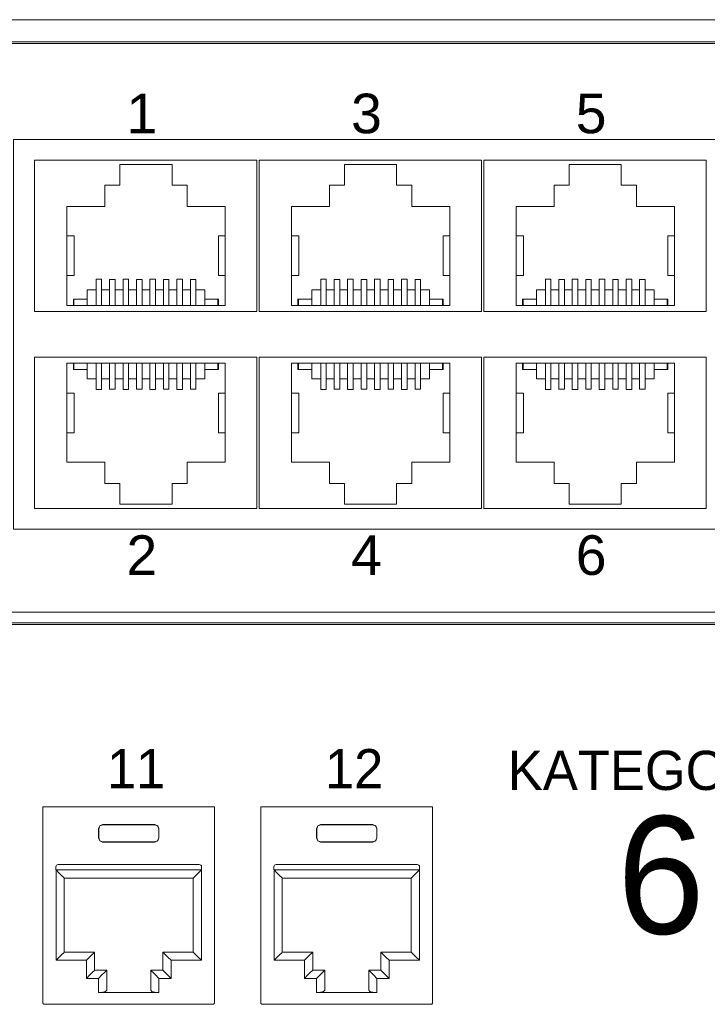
# Model space of a CAD drawing. Header units: millimetres. Extents: x 83969 to 164243, y -22860 to 4849.
# Tile 87 of 156: x 163445.87 to 163449.17, y -21365.36 to -21360.63. Entities that reach past the tile are written whole.
import ezdxf

# ---------------------------------------------------------------- set-up
doc = ezdxf.new("R2010")
doc.units = ezdxf.units.MM
doc.layers.get('0').update_dxf_attribs({"color": 251, "lineweight": 0})
doc.layers.add('Kat.6', color=7, linetype='Continuous')
doc.styles.add('_LANSTER_01', font='romans.shx')
doc.styles.add('Arial10', font='arial.ttf', dxfattribs={"height": 10})

# ---------------------------------------------------------------- blocks, each defined once
blk = doc.blocks.new('Panel modularny_24_port_1U')
at = {"color": 0}
for p, q in [((48.895, 4.445), (0, 4.445)), ((0, 0), (48.895, 0))]:
    blk.add_line(p, q, dxfattribs=at)
at = {"color": 0, "linetype": 'Continuous'}
for p, q in [((19.7812, 2.9564), (19.8001, 2.9564)), ((19.7812, 2.9564), (19.7812, 1.4553)), ((19.8001, 2.9564), (19.8032, 2.9564)), ((19.8032, 2.9564), (19.8106, 2.9564)), ((21.0637, 2.9564), (19.8106, 2.9564)), ((21.0711, 2.9564), (21.0637, 2.9564)), ((21.0742, 2.9564), (21.0711, 2.9564)), ((21.0931, 2.9564), (21.0742, 2.9564)), ((21.0931, 2.9564), (21.0931, 1.4553)), ((21.448, 2.9564), (21.4669, 2.9564)), ((21.448, 2.9564), (21.448, 1.4553)), ((21.4669, 2.9564), (21.4701, 2.9564)), ((21.4701, 2.9564), (21.4774, 2.9564)), ((22.7306, 2.9564), (21.4774, 2.9564)), ((22.7379, 2.9564), (22.7306, 2.9564)), ((22.7411, 2.9564), (22.7379, 2.9564)), ((22.76, 2.9564), (22.7411, 2.9564)), ((22.76, 2.9564), (22.76, 1.4553)), ((20.2061, 2.7884), (20.2153, 2.8107)), ((20.2061, 2.717), (20.2061, 2.7884)), ((20.2076, 2.7869), (20.2061, 2.7884)), ((20.2168, 2.8092), (20.2076, 2.7869)), ((20.2153, 2.8107), (20.2376, 2.8199)), ((20.2391, 2.8184), (20.2168, 2.8092)), ((20.2376, 2.8199), (20.6366, 2.8199)), ((20.2376, 2.8199), (20.2391, 2.8184)), ((20.6352, 2.8184), (20.2391, 2.8184)), ((20.6366, 2.8199), (20.6352, 2.8184)), ((20.6352, 2.8184), (20.6575, 2.8092)), ((20.6589, 2.8107), (20.6366, 2.8199)), ((20.6575, 2.8092), (20.6667, 2.7869)), ((20.6681, 2.7884), (20.6589, 2.8107)), ((20.6667, 2.7869), (20.6681, 2.7884)), ((20.6681, 2.717), (20.6681, 2.7884)), ((21.873, 2.7884), (21.8822, 2.8107)), ((21.873, 2.717), (21.873, 2.7884)), ((21.8745, 2.7869), (21.873, 2.7884)), ((21.8837, 2.8092), (21.8745, 2.7869)), ((21.8822, 2.8107), (21.9045, 2.8199)), ((21.906, 2.8184), (21.8837, 2.8092)), ((21.9045, 2.8199), (22.3035, 2.8199)), ((21.9045, 2.8199), (21.906, 2.8184)), ((22.3021, 2.8184), (21.906, 2.8184)), ((22.3035, 2.8199), (22.3021, 2.8184)), ((22.3021, 2.8184), (22.3243, 2.8092)), ((22.3258, 2.8107), (22.3035, 2.8199)), ((22.3243, 2.8092), (22.3336, 2.7869)), ((22.335, 2.7884), (22.3258, 2.8107)), ((22.3336, 2.7869), (22.335, 2.7884)), ((22.335, 2.717), (22.335, 2.7884)), ((19.7812, 2.7126), (19.7805, 2.6904)), ((20.2076, 2.7184), (20.2061, 2.717)), ((20.2153, 2.6947), (20.2061, 2.717)), ((20.2076, 2.7184), (20.2076, 2.7869)), ((20.2076, 2.7184), (20.2168, 2.6962)), ((20.6667, 2.7184), (20.6575, 2.6962)), ((20.6589, 2.6947), (20.6681, 2.717)), ((20.6667, 2.7184), (20.6667, 2.7869)), ((20.6667, 2.7184), (20.6681, 2.717)), ((21.0938, 2.6904), (21.0931, 2.7126)), ((21.448, 2.7126), (21.4474, 2.6904)), ((21.8745, 2.7184), (21.873, 2.717)), ((21.8822, 2.6947), (21.873, 2.717)), ((21.8745, 2.7184), (21.8745, 2.7869)), ((21.8745, 2.7184), (21.8837, 2.6962)), ((22.3336, 2.7184), (22.3243, 2.6962)), ((22.3258, 2.6947), (22.335, 2.717)), ((22.3336, 2.7184), (22.3336, 2.7869)), ((22.3336, 2.7184), (22.335, 2.717)), ((22.7606, 2.6904), (22.76, 2.7126)), ((19.7805, 2.6904), (19.7802, 2.662)), ((19.7802, 2.662), (19.7802, 2.5255)), ((20.2376, 2.6855), (20.2153, 2.6947)), ((20.2168, 2.6962), (20.2391, 2.687)), ((20.2391, 2.687), (20.2376, 2.6855)), ((20.2376, 2.6855), (20.6366, 2.6855)), ((20.6352, 2.687), (20.2391, 2.687)), ((20.6575, 2.6962), (20.6352, 2.687)), ((20.6352, 2.687), (20.6366, 2.6855)), ((20.6366, 2.6855), (20.6589, 2.6947)), ((21.094, 2.662), (21.0938, 2.6904)), ((21.094, 2.662), (21.094, 2.5255)), ((21.4474, 2.6904), (21.4471, 2.662)), ((21.4471, 2.662), (21.4471, 2.5255)), ((21.9045, 2.6855), (21.8822, 2.6947)), ((21.8837, 2.6962), (21.906, 2.687)), ((21.906, 2.687), (21.9045, 2.6855)), ((21.9045, 2.6855), (22.3035, 2.6855)), ((22.3021, 2.687), (21.906, 2.687)), ((22.3243, 2.6962), (22.3021, 2.687)), ((22.3021, 2.687), (22.3035, 2.6855)), ((22.3035, 2.6855), (22.3258, 2.6947)), ((22.7609, 2.662), (22.7606, 2.6904)), ((22.7609, 2.662), (22.7609, 2.5255)), ((19.7802, 2.5255), (19.7805, 2.4971)), ((19.7805, 2.4971), (19.7812, 2.4749)), ((19.8806, 2.4973), (19.8806, 2.4721)), ((20.9769, 2.5141), (19.8974, 2.5141)), ((20.9937, 2.4973), (20.9937, 2.4721)), ((21.0931, 2.4749), (21.0938, 2.4971)), ((21.0938, 2.4971), (21.094, 2.5255)), ((21.4471, 2.5255), (21.4474, 2.4971)), ((21.4474, 2.4971), (21.448, 2.4749)), ((21.5475, 2.4973), (21.5475, 2.4721)), ((22.6437, 2.5141), (21.5643, 2.5141)), ((22.6605, 2.4973), (22.6605, 2.4721)), ((22.76, 2.4749), (22.7606, 2.4971)), ((22.7606, 2.4971), (22.7609, 2.5255)), ((20.9937, 2.4721), (19.8806, 2.4721)), ((19.8817, 2.4721), (19.9058, 2.4479)), ((19.8817, 1.7811), (19.8817, 2.4721)), ((19.9058, 2.4479), (19.9262, 2.4275)), ((19.9262, 2.4275), (19.9399, 2.4138)), ((19.9399, 2.4138), (19.9447, 2.4091)), ((20.9344, 2.4138), (20.9296, 2.4091)), ((20.9481, 2.4275), (20.9344, 2.4138)), ((20.9685, 2.4479), (20.9481, 2.4275)), ((20.9926, 2.4721), (20.9685, 2.4479)), ((20.9926, 1.7811), (20.9926, 2.4721)), ((22.6605, 2.4721), (21.5475, 2.4721)), ((21.5485, 2.4721), (21.5726, 2.4479)), ((21.5485, 1.7811), (21.5485, 2.4721)), ((21.5726, 2.4479), (21.5931, 2.4275)), ((21.5931, 2.4275), (21.6067, 2.4138)), ((21.6067, 2.4138), (21.6115, 2.4091)), ((22.6013, 2.4138), (22.5965, 2.4091)), ((22.6149, 2.4275), (22.6013, 2.4138)), ((22.6354, 2.4479), (22.6149, 2.4275)), ((22.6595, 2.4721), (22.6354, 2.4479)), ((22.6595, 1.7811), (22.6595, 2.4721)), ((19.9447, 2.4091), (19.9447, 1.8441)), ((19.9447, 2.4091), (20.9296, 2.4091)), ((20.9296, 2.4091), (20.9296, 1.8441)), ((21.6115, 2.4091), (21.6115, 1.8441)), ((21.6115, 2.4091), (22.5965, 2.4091)), ((22.5965, 2.4091), (22.5965, 1.8441)), ((19.7805, 1.9036), (19.7802, 1.8752)), ((19.7812, 1.9259), (19.7805, 1.9036)), ((21.0938, 1.9036), (21.0931, 1.9259)), ((21.094, 1.8752), (21.0938, 1.9036)), ((21.4474, 1.9036), (21.4471, 1.8752)), ((21.448, 1.9259), (21.4474, 1.9036)), ((22.7606, 1.9036), (22.76, 1.9259)), ((22.7609, 1.8752), (22.7606, 1.9036)), ((19.7802, 1.8752), (19.7802, 1.7387)), ((19.9262, 1.8257), (19.9058, 1.8052)), ((19.9399, 1.8393), (19.9262, 1.8257)), ((19.9447, 1.8441), (19.9399, 1.8393)), ((20.1767, 1.8441), (19.9447, 1.8441)), ((20.1583, 1.8257), (20.1378, 1.8052)), ((20.1719, 1.8393), (20.1583, 1.8257)), ((20.1767, 1.8441), (20.1719, 1.8393)), ((20.1767, 1.7055), (20.1767, 1.8441)), ((20.6975, 1.7055), (20.6975, 1.8441)), ((20.6975, 1.8441), (20.9296, 1.8441)), ((20.6975, 1.8441), (20.7023, 1.8393)), ((20.7023, 1.8393), (20.716, 1.8257)), ((20.716, 1.8257), (20.7364, 1.8052)), ((20.9296, 1.8441), (20.9344, 1.8393)), ((20.9344, 1.8393), (20.9481, 1.8257)), ((20.9481, 1.8257), (20.9685, 1.8052)), ((21.094, 1.8752), (21.094, 1.7387)), ((21.4471, 1.8752), (21.4471, 1.7387)), ((21.5931, 1.8257), (21.5726, 1.8052)), ((21.6067, 1.8393), (21.5931, 1.8257)), ((21.6115, 1.8441), (21.6067, 1.8393)), ((21.8436, 1.8441), (21.6115, 1.8441)), ((21.8251, 1.8257), (21.8047, 1.8052)), ((21.8388, 1.8393), (21.8251, 1.8257)), ((21.8436, 1.8441), (21.8388, 1.8393)), ((21.8436, 1.7055), (21.8436, 1.8441)), ((22.3644, 1.7055), (22.3644, 1.8441)), ((22.3644, 1.8441), (22.5965, 1.8441)), ((22.3644, 1.8441), (22.3692, 1.8393)), ((22.3692, 1.8393), (22.3829, 1.8257)), ((22.3829, 1.8257), (22.4033, 1.8052)), ((22.5965, 1.8441), (22.6013, 1.8393)), ((22.6013, 1.8393), (22.6149, 1.8257)), ((22.6149, 1.8257), (22.6354, 1.8052)), ((22.7609, 1.8752), (22.7609, 1.7387)), ((19.7802, 1.7387), (19.7805, 1.7104)), ((19.9058, 1.8052), (19.8817, 1.7811)), ((19.8817, 1.7811), (20.1137, 1.7811)), ((20.1378, 1.8052), (20.1137, 1.7811)), ((20.1137, 1.7811), (20.1137, 1.6425)), ((20.7364, 1.8052), (20.7605, 1.7811)), ((20.9926, 1.7811), (20.7605, 1.7811)), ((20.7605, 1.7811), (20.7605, 1.6425)), ((20.9685, 1.8052), (20.9926, 1.7811)), ((21.0938, 1.7104), (21.094, 1.7387)), ((21.4471, 1.7387), (21.4474, 1.7104)), ((21.5726, 1.8052), (21.5485, 1.7811)), ((21.5485, 1.7811), (21.7806, 1.7811)), ((21.8047, 1.8052), (21.7806, 1.7811)), ((21.7806, 1.7811), (21.7806, 1.6425)), ((22.4033, 1.8052), (22.4274, 1.7811)), ((22.6595, 1.7811), (22.4274, 1.7811)), ((22.4274, 1.7811), (22.4274, 1.6425)), ((22.6354, 1.8052), (22.6595, 1.7811)), ((22.7606, 1.7104), (22.7609, 1.7387)), ((19.7805, 1.7104), (19.7812, 1.6881)), ((20.1137, 1.6425), (20.1378, 1.6666)), ((20.1378, 1.6666), (20.1583, 1.6871)), ((20.1583, 1.6871), (20.1719, 1.7007)), ((20.1719, 1.7007), (20.1767, 1.7055)), ((20.2691, 1.7055), (20.1767, 1.7055)), ((20.2061, 1.6425), (20.2302, 1.6666)), ((20.2302, 1.6666), (20.2507, 1.6871)), ((20.2507, 1.6871), (20.2643, 1.7007)), ((20.2643, 1.7007), (20.2691, 1.7055)), ((20.2691, 1.7055), (20.2691, 1.5517)), ((20.6051, 1.7055), (20.6975, 1.7055)), ((20.6051, 1.7055), (20.6051, 1.5517)), ((20.6099, 1.7007), (20.6051, 1.7055)), ((20.6236, 1.6871), (20.6099, 1.7007)), ((20.644, 1.6666), (20.6236, 1.6871)), ((20.6681, 1.6425), (20.644, 1.6666)), ((20.7023, 1.7007), (20.6975, 1.7055)), ((20.716, 1.6871), (20.7023, 1.7007)), ((20.7364, 1.6666), (20.716, 1.6871)), ((20.7605, 1.6425), (20.7364, 1.6666)), ((21.0931, 1.6881), (21.0938, 1.7104)), ((21.4474, 1.7104), (21.448, 1.6881)), ((21.7806, 1.6425), (21.8047, 1.6666)), ((21.8047, 1.6666), (21.8251, 1.6871)), ((21.8251, 1.6871), (21.8388, 1.7007)), ((21.8388, 1.7007), (21.8436, 1.7055)), ((21.936, 1.7055), (21.8436, 1.7055)), ((21.873, 1.6425), (21.8971, 1.6666)), ((21.8971, 1.6666), (21.9175, 1.6871)), ((21.9175, 1.6871), (21.9312, 1.7007)), ((21.9312, 1.7007), (21.936, 1.7055)), ((21.936, 1.7055), (21.936, 1.5517)), ((22.272, 1.7055), (22.3644, 1.7055)), ((22.272, 1.7055), (22.272, 1.5517)), ((22.2768, 1.7007), (22.272, 1.7055)), ((22.2905, 1.6871), (22.2768, 1.7007)), ((22.3109, 1.6666), (22.2905, 1.6871)), ((22.335, 1.6425), (22.3109, 1.6666)), ((22.3692, 1.7007), (22.3644, 1.7055)), ((22.3829, 1.6871), (22.3692, 1.7007)), ((22.4033, 1.6666), (22.3829, 1.6871)), ((22.4274, 1.6425), (22.4033, 1.6666)), ((22.76, 1.6881), (22.7606, 1.7104)), ((20.1137, 1.6425), (20.2061, 1.6425)), ((20.2061, 1.5349), (20.2061, 1.6425)), ((20.7605, 1.6425), (20.6681, 1.6425)), ((20.6681, 1.5349), (20.6681, 1.6425)), ((21.7806, 1.6425), (21.873, 1.6425)), ((21.873, 1.5349), (21.873, 1.6425)), ((22.4274, 1.6425), (22.335, 1.6425)), ((22.335, 1.5349), (22.335, 1.6425)), ((20.2376, 1.5371), (20.2061, 1.5349)), ((20.6681, 1.5349), (20.2061, 1.5349)), ((20.2607, 1.5433), (20.2376, 1.5371)), ((20.2691, 1.5517), (20.2607, 1.5433)), ((20.6051, 1.5517), (20.6136, 1.5433)), ((20.6136, 1.5433), (20.6366, 1.5371)), ((20.6366, 1.5371), (20.6681, 1.5349)), ((21.9045, 1.5371), (21.873, 1.5349)), ((22.335, 1.5349), (21.873, 1.5349)), ((21.9276, 1.5433), (21.9045, 1.5371)), ((21.936, 1.5517), (21.9276, 1.5433)), ((22.272, 1.5517), (22.2805, 1.5433)), ((22.2805, 1.5433), (22.3035, 1.5371)), ((22.3035, 1.5371), (22.335, 1.5349)), ((19.7812, 1.4551), (19.7812, 1.4553)), ((19.7812, 1.4551), (19.7812, 1.4548)), ((19.7812, 1.4548), (19.7812, 1.4541)), ((19.7812, 1.4541), (19.7814, 1.4528)), ((19.7814, 1.4528), (19.7828, 1.4495)), ((19.7828, 1.4495), (19.7851, 1.4469)), ((19.7851, 1.4469), (19.7882, 1.4452)), ((19.7882, 1.4452), (19.7917, 1.4446)), ((19.7917, 1.4446), (19.7917, 1.4446)), ((19.7917, 1.4446), (21.0826, 1.4446)), ((21.0861, 1.4452), (21.0826, 1.4446)), ((21.0826, 1.4446), (21.0826, 1.4446)), ((21.0891, 1.4469), (21.0861, 1.4452)), ((21.0915, 1.4495), (21.0891, 1.4469)), ((21.0928, 1.4528), (21.0915, 1.4495)), ((21.093, 1.4541), (21.0928, 1.4528)), ((21.0931, 1.4548), (21.093, 1.4541)), ((21.0931, 1.4551), (21.0931, 1.4553)), ((21.0931, 1.4551), (21.0931, 1.4548)), ((21.448, 1.4551), (21.448, 1.4553)), ((21.448, 1.4551), (21.448, 1.4548)), ((21.448, 1.4548), (21.4481, 1.4541)), ((21.4481, 1.4541), (21.4483, 1.4528)), ((21.4483, 1.4528), (21.4497, 1.4495)), ((21.4497, 1.4495), (21.452, 1.4469)), ((21.452, 1.4469), (21.4551, 1.4452)), ((21.4551, 1.4452), (21.4585, 1.4446)), ((21.4585, 1.4446), (21.4585, 1.4446)), ((21.4585, 1.4446), (22.7495, 1.4446)), ((22.7529, 1.4452), (22.7495, 1.4446)), ((22.7495, 1.4446), (22.7495, 1.4446)), ((22.756, 1.4469), (22.7529, 1.4452)), ((22.7584, 1.4495), (22.756, 1.4469)), ((22.7597, 1.4528), (22.7584, 1.4495)), ((22.7599, 1.4541), (22.7597, 1.4528)), ((22.76, 1.4548), (22.7599, 1.4541)), ((22.76, 1.4551), (22.76, 1.4553)), ((22.76, 1.4551), (22.76, 1.4548))]:
    blk.add_line(p, q, dxfattribs=at)
for centre, start, end in [((19.8974, 2.4973), 90, 180), ((20.9769, 2.4973), 0, 90), ((21.5643, 2.4973), 90, 180), ((22.6437, 2.4973), 0, 90)]:
    blk.add_arc(centre, 0.0168, start, end, dxfattribs=at)
at = {"color": 0, "char_height": 0.3, "attachment_point": 1, "style": '_LANSTER_01'}
for s, insert in [('\\A1;{\\fHP Simplified|b0|i0|c238|p34;11}', (20.2704, 3.3974)), ('\\A1;{\\fHP Simplified|b0|i0|c238|p34;12}', (21.9373, 3.3974))]:
    blk.add_mtext_dynamic_manual_height_columns(s, width=0.466049, gutter_width=6, heights=[0], dxfattribs=dict(at, insert=insert))
at = {"layer": 'Kat.6', "insert": (23.4879, 3.3843), "char_height": 0.3, "attachment_point": 1, "style": '_LANSTER_01'}
blk.add_mtext_dynamic_manual_height_columns('\\A1;\\pxqc;{\\fHP Simplified|b0|i0|c238|p34;KATEGORIA\\P\\H3x;6}', width=2.036396, gutter_width=6, heights=[0], dxfattribs=at)
blk = doc.blocks.new('Switch 24xGE')
at = {"color": 144}
for points in [[(-306.45, 0), (0, 0), (0, 27.955), (-306.45, 27.955)], [(-185.1, 23.252), (-140, 23.252), (-140, 4.506), (-185.1, 4.506)]]:
    blk.add_lwpolyline(points, close=True, dxfattribs=at)
blk.add_lwpolyline([(-272.449, 27.876), (-34, 27.876), (-34, -0.079), (-272.449, -0.079)], close=True)
for points in [[(-173.4, 22.252), (-173.4, 14.981), (-184.1, 14.981), (-184.1, 22.252), (-173.4, 22.252)], [(-182.546, 15.259), (-182.546, 20.026), (-180.71, 20.026), (-180.71, 21.054), (-179.986, 21.054), (-179.986, 22.053), (-177.484, 22.053), (-177.484, 21.054), (-176.76, 21.054), (-176.76, 20.026), (-174.923, 20.026), (-174.923, 15.259), (-182.546, 15.259), (-182.227, 15.259), (-182.227, 15.576), (-182.196, 15.576), (-182.196, 15.259), (-182.196, 15.576), (-181.561, 15.576), (-181.561, 15.259), (-181.561, 16.021), (-181.135, 16.021), (-181.135, 15.259), (-181.135, 16.54), (-180.868, 16.54), (-180.868, 15.259), (-180.868, 16.021), (-180.487, 16.021), (-180.487, 15.259), (-180.487, 16.52), (-180.221, 16.52), (-180.221, 15.259), (-180.221, 16.021), (-179.84, 16.021), (-179.84, 15.259), (-179.84, 16.54), (-179.573, 16.54), (-179.573, 15.259), (-179.573, 16.021), (-179.192, 16.021), (-179.192, 15.259), (-179.192, 16.52), (-178.925, 16.52), (-178.925, 15.259), (-178.925, 16.021), (-178.544, 16.021), (-178.544, 15.259), (-178.544, 16.54), (-178.278, 16.54), (-178.278, 15.259), (-178.278, 16.021), (-177.897, 16.021), (-177.897, 15.259), (-177.897, 16.52), (-177.63, 16.52), (-177.63, 15.259), (-177.63, 16.021), (-177.249, 16.021), (-177.249, 15.259), (-177.249, 16.54), (-176.982, 16.54), (-176.982, 15.259), (-176.982, 16.021), (-176.601, 16.021), (-176.601, 15.259), (-176.601, 16.52), (-176.335, 16.52), (-176.335, 15.259), (-176.335, 16.021), (-175.909, 16.021), (-175.909, 15.259), (-175.909, 15.576), (-175.274, 15.576), (-175.274, 15.259), (-175.274, 15.576), (-175.242, 15.576), (-175.242, 15.259)], [(-162.6, 22.252), (-162.6, 14.981), (-173.3, 14.981), (-173.3, 22.252), (-162.6, 22.252)], [(-171.746, 15.259), (-171.746, 20.026), (-169.91, 20.026), (-169.91, 21.054), (-169.186, 21.054), (-169.186, 22.053), (-166.684, 22.053), (-166.684, 21.054), (-165.96, 21.054), (-165.96, 20.026), (-164.123, 20.026), (-164.123, 15.259), (-171.746, 15.259), (-171.427, 15.259), (-171.427, 15.576), (-171.396, 15.576), (-171.396, 15.259), (-171.396, 15.576), (-170.761, 15.576), (-170.761, 15.259), (-170.761, 16.021), (-170.335, 16.021), (-170.335, 15.259), (-170.335, 16.54), (-170.068, 16.54), (-170.068, 15.259), (-170.068, 16.021), (-169.687, 16.021), (-169.687, 15.259), (-169.687, 16.52), (-169.421, 16.52), (-169.421, 15.259), (-169.421, 16.021), (-169.04, 16.021), (-169.04, 15.259), (-169.04, 16.54), (-168.773, 16.54), (-168.773, 15.259), (-168.773, 16.021), (-168.392, 16.021), (-168.392, 15.259), (-168.392, 16.52), (-168.125, 16.52), (-168.125, 15.259), (-168.125, 16.021), (-167.744, 16.021), (-167.744, 15.259), (-167.744, 16.54), (-167.478, 16.54), (-167.478, 15.259), (-167.478, 16.021), (-167.097, 16.021), (-167.097, 15.259), (-167.097, 16.52), (-166.83, 16.52), (-166.83, 15.259), (-166.83, 16.021), (-166.449, 16.021), (-166.449, 15.259), (-166.449, 16.54), (-166.182, 16.54), (-166.182, 15.259), (-166.182, 16.021), (-165.801, 16.021), (-165.801, 15.259), (-165.801, 16.52), (-165.535, 16.52), (-165.535, 15.259), (-165.535, 16.021), (-165.109, 16.021), (-165.109, 15.259), (-165.109, 15.576), (-164.474, 15.576), (-164.474, 15.259), (-164.474, 15.576), (-164.442, 15.576), (-164.442, 15.259)], [(-151.8, 22.252), (-151.8, 14.981), (-162.5, 14.981), (-162.5, 22.252), (-151.8, 22.252)], [(-160.946, 15.259), (-160.946, 20.026), (-159.11, 20.026), (-159.11, 21.054), (-158.386, 21.054), (-158.386, 22.053), (-155.884, 22.053), (-155.884, 21.054), (-155.16, 21.054), (-155.16, 20.026), (-153.323, 20.026), (-153.323, 15.259), (-160.946, 15.259), (-160.627, 15.259), (-160.627, 15.576), (-160.596, 15.576), (-160.596, 15.259), (-160.596, 15.576), (-159.961, 15.576), (-159.961, 15.259), (-159.961, 16.021), (-159.535, 16.021), (-159.535, 15.259), (-159.535, 16.54), (-159.268, 16.54), (-159.268, 15.259), (-159.268, 16.021), (-158.887, 16.021), (-158.887, 15.259), (-158.887, 16.52), (-158.621, 16.52), (-158.621, 15.259), (-158.621, 16.021), (-158.24, 16.021), (-158.24, 15.259), (-158.24, 16.54), (-157.973, 16.54), (-157.973, 15.259), (-157.973, 16.021), (-157.592, 16.021), (-157.592, 15.259), (-157.592, 16.52), (-157.325, 16.52), (-157.325, 15.259), (-157.325, 16.021), (-156.944, 16.021), (-156.944, 15.259), (-156.944, 16.54), (-156.678, 16.54), (-156.678, 15.259), (-156.678, 16.021), (-156.297, 16.021), (-156.297, 15.259), (-156.297, 16.52), (-156.03, 16.52), (-156.03, 15.259), (-156.03, 16.021), (-155.649, 16.021), (-155.649, 15.259), (-155.649, 16.54), (-155.382, 16.54), (-155.382, 15.259), (-155.382, 16.021), (-155.001, 16.021), (-155.001, 15.259), (-155.001, 16.52), (-154.735, 16.52), (-154.735, 15.259), (-154.735, 16.021), (-154.309, 16.021), (-154.309, 15.259), (-154.309, 15.576), (-153.674, 15.576), (-153.674, 15.259), (-153.674, 15.576), (-153.642, 15.576), (-153.642, 15.259)], [(-182.546, 18.616), (-182.191, 18.616), (-182.191, 16.713), (-182.546, 16.713)], [(-174.923, 18.616), (-175.247, 18.616), (-175.247, 16.713), (-174.923, 16.713)], [(-171.746, 18.616), (-171.391, 18.616), (-171.391, 16.713), (-171.746, 16.713)], [(-164.123, 18.616), (-164.447, 18.616), (-164.447, 16.713), (-164.123, 16.713)], [(-160.946, 18.616), (-160.591, 18.616), (-160.591, 16.713), (-160.946, 16.713)], [(-153.323, 18.616), (-153.647, 18.616), (-153.647, 16.713), (-153.323, 16.713)], [(-173.4, 5.506), (-173.4, 12.777), (-184.1, 12.777), (-184.1, 5.506), (-173.4, 5.506)], [(-182.546, 12.5), (-182.546, 7.733), (-180.71, 7.733), (-180.71, 6.704), (-179.986, 6.704), (-179.986, 5.705), (-177.484, 5.705), (-177.484, 6.704), (-176.76, 6.704), (-176.76, 7.733), (-174.923, 7.733), (-174.923, 12.5), (-182.546, 12.5), (-182.227, 12.5), (-182.227, 12.182), (-182.196, 12.182), (-182.196, 12.5), (-182.196, 12.182), (-181.561, 12.182), (-181.561, 12.5), (-181.561, 11.738), (-181.135, 11.738), (-181.135, 12.5), (-181.135, 11.219), (-180.868, 11.219), (-180.868, 12.5), (-180.868, 11.738), (-180.487, 11.738), (-180.487, 12.5), (-180.487, 11.239), (-180.221, 11.239), (-180.221, 12.5), (-180.221, 11.738), (-179.84, 11.738), (-179.84, 12.5), (-179.84, 11.218), (-179.573, 11.218), (-179.573, 12.5), (-179.573, 11.738), (-179.192, 11.738), (-179.192, 12.5), (-179.192, 11.239), (-178.925, 11.239), (-178.925, 12.5), (-178.925, 11.738), (-178.544, 11.738), (-178.544, 12.5), (-178.544, 11.218), (-178.278, 11.218), (-178.278, 12.5), (-178.278, 11.738), (-177.897, 11.738), (-177.897, 12.5), (-177.897, 11.239), (-177.63, 11.239), (-177.63, 12.5), (-177.63, 11.738), (-177.249, 11.738), (-177.249, 12.5), (-177.249, 11.218), (-176.982, 11.218), (-176.982, 12.5), (-176.982, 11.738), (-176.601, 11.738), (-176.601, 12.5), (-176.601, 11.239), (-176.335, 11.239), (-176.335, 12.5), (-176.335, 11.738), (-175.909, 11.738), (-175.909, 12.5), (-175.909, 12.182), (-175.274, 12.182), (-175.274, 12.5), (-175.274, 12.182), (-175.242, 12.182), (-175.242, 12.5)], [(-162.6, 5.506), (-162.6, 12.777), (-173.3, 12.777), (-173.3, 5.506), (-162.6, 5.506)], [(-171.746, 12.5), (-171.746, 7.733), (-169.91, 7.733), (-169.91, 6.704), (-169.186, 6.704), (-169.186, 5.705), (-166.684, 5.705), (-166.684, 6.704), (-165.96, 6.704), (-165.96, 7.733), (-164.123, 7.733), (-164.123, 12.5), (-171.746, 12.5), (-171.427, 12.5), (-171.427, 12.182), (-171.396, 12.182), (-171.396, 12.5), (-171.396, 12.182), (-170.761, 12.182), (-170.761, 12.5), (-170.761, 11.738), (-170.335, 11.738), (-170.335, 12.5), (-170.335, 11.219), (-170.068, 11.219), (-170.068, 12.5), (-170.068, 11.738), (-169.687, 11.738), (-169.687, 12.5), (-169.687, 11.239), (-169.421, 11.239), (-169.421, 12.5), (-169.421, 11.738), (-169.04, 11.738), (-169.04, 12.5), (-169.04, 11.218), (-168.773, 11.218), (-168.773, 12.5), (-168.773, 11.738), (-168.392, 11.738), (-168.392, 12.5), (-168.392, 11.239), (-168.125, 11.239), (-168.125, 12.5), (-168.125, 11.738), (-167.744, 11.738), (-167.744, 12.5), (-167.744, 11.218), (-167.478, 11.218), (-167.478, 12.5), (-167.478, 11.738), (-167.097, 11.738), (-167.097, 12.5), (-167.097, 11.239), (-166.83, 11.239), (-166.83, 12.5), (-166.83, 11.738), (-166.449, 11.738), (-166.449, 12.5), (-166.449, 11.218), (-166.182, 11.218), (-166.182, 12.5), (-166.182, 11.738), (-165.801, 11.738), (-165.801, 12.5), (-165.801, 11.239), (-165.535, 11.239), (-165.535, 12.5), (-165.535, 11.738), (-165.109, 11.738), (-165.109, 12.5), (-165.109, 12.182), (-164.474, 12.182), (-164.474, 12.5), (-164.474, 12.182), (-164.442, 12.182), (-164.442, 12.5)], [(-151.8, 5.506), (-151.8, 12.777), (-162.5, 12.777), (-162.5, 5.506), (-151.8, 5.506)], [(-160.946, 12.5), (-160.946, 7.733), (-159.11, 7.733), (-159.11, 6.704), (-158.386, 6.704), (-158.386, 5.705), (-155.884, 5.705), (-155.884, 6.704), (-155.16, 6.704), (-155.16, 7.733), (-153.323, 7.733), (-153.323, 12.5), (-160.946, 12.5), (-160.627, 12.5), (-160.627, 12.182), (-160.596, 12.182), (-160.596, 12.5), (-160.596, 12.182), (-159.961, 12.182), (-159.961, 12.5), (-159.961, 11.738), (-159.535, 11.738), (-159.535, 12.5), (-159.535, 11.219), (-159.268, 11.219), (-159.268, 12.5), (-159.268, 11.738), (-158.887, 11.738), (-158.887, 12.5), (-158.887, 11.239), (-158.621, 11.239), (-158.621, 12.5), (-158.621, 11.738), (-158.24, 11.738), (-158.24, 12.5), (-158.24, 11.218), (-157.973, 11.218), (-157.973, 12.5), (-157.973, 11.738), (-157.592, 11.738), (-157.592, 12.5), (-157.592, 11.239), (-157.325, 11.239), (-157.325, 12.5), (-157.325, 11.738), (-156.944, 11.738), (-156.944, 12.5), (-156.944, 11.218), (-156.678, 11.218), (-156.678, 12.5), (-156.678, 11.738), (-156.297, 11.738), (-156.297, 12.5), (-156.297, 11.239), (-156.03, 11.239), (-156.03, 12.5), (-156.03, 11.738), (-155.649, 11.738), (-155.649, 12.5), (-155.649, 11.218), (-155.382, 11.218), (-155.382, 12.5), (-155.382, 11.738), (-155.001, 11.738), (-155.001, 12.5), (-155.001, 11.239), (-154.735, 11.239), (-154.735, 12.5), (-154.735, 11.738), (-154.309, 11.738), (-154.309, 12.5), (-154.309, 12.182), (-153.674, 12.182), (-153.674, 12.5), (-153.674, 12.182), (-153.642, 12.182), (-153.642, 12.5)], [(-182.546, 9.143), (-182.191, 9.143), (-182.191, 11.045), (-182.546, 11.045)], [(-174.923, 9.143), (-175.247, 9.143), (-175.247, 11.045), (-174.923, 11.045)], [(-171.746, 9.143), (-171.391, 9.143), (-171.391, 11.045), (-171.746, 11.045)], [(-164.123, 9.143), (-164.447, 9.143), (-164.447, 11.045), (-164.123, 11.045)], [(-160.946, 9.143), (-160.591, 9.143), (-160.591, 11.045), (-160.946, 11.045)], [(-153.323, 9.143), (-153.647, 9.143), (-153.647, 11.045), (-153.323, 11.045)]]:
    blk.add_lwpolyline(points, dxfattribs=at)
at = {"color": 144, "style": 'Arial10'}
for s, p in [('1', (-179.674, 23.553)), ('3', (-168.874, 23.553)), ('5', (-158.074, 23.553)), ('2', (-179.674, 2.306)), ('4', (-168.874, 2.306)), ('6', (-158.074, 2.306))]:
    blk.add_text(s, height=1.905, dxfattribs=at).set_placement(p)

msp = doc.modelspace()

# ---------------------------------------------------------------- block references
for name, p, xscale, yscale, zscale in [('Panel modularny_24_port_1U', (163433.539, -21360.6262), 0.6288112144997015, 0.6288112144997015, 0.6288112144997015), ('Switch 24xGE', (163464.3466, -21363.5278), 0.1, 0.1, 0.1), ('Panel modularny_24_port_1U', (163433.539, -21366.2713), 0.6288112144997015, 0.6288112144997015, 0.6288112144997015)]:
    msp.add_blockref(name, p, dxfattribs=dict(xscale=xscale, yscale=yscale, zscale=zscale))

doc.saveas('drawing.dxf')
